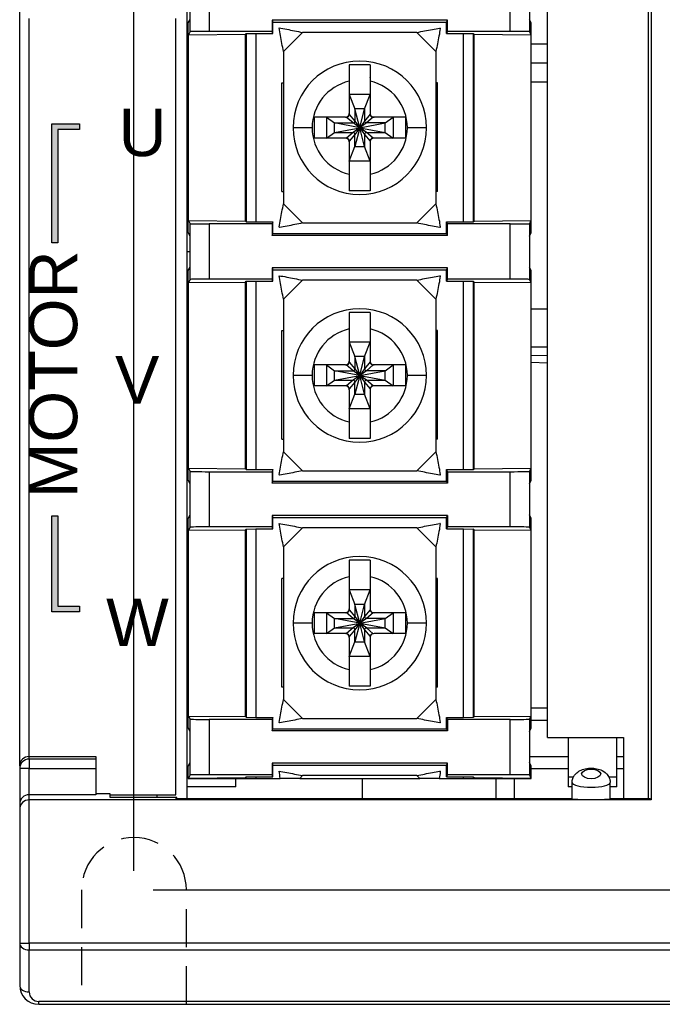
# Model space of a CAD drawing. Extents: x 14074 to 14414, y -3712 to -3387.
# Tile 2 of 18: x 14074 to 14108, y -3570 to -3519. Entities that reach past the tile are written whole.
import ezdxf

# ---------------------------------------------------------------- set-up
doc = ezdxf.new("R2010")
doc.units = 0
doc.linetypes.add('ACISOTGL', pattern=[3, 2, -1])
doc.layers.get('0').update_dxf_attribs({"linetype": 'CONTINUOUS'})
doc.layers.get('DEFPOINTS').update_dxf_attribs({"color": 8, "linetype": 'CONTINUOUS'})
doc.styles.add('DIMEMSIONS', font='isocp.shx', dxfattribs={"bigfont": 'chineset.shx'})
doc.styles.get("Standard").update_dxf_attribs({"font": 'PMingLiU.ttf'})
doc.dimstyles.new('ISO-25', dxfattribs={"dimtxt": 3, "dimasz": 3, "dimexe": 1, "dimexo": 1, "dimgap": 2, "dimtad": 2, "dimtih": 1, "dimtoh": 1, "dimtxsty": 'STANDARD', "dimcen": 0, "dimclrd": 256, "dimclre": 256, "dimclrt": 256, "dimazin": 3, "dimtfac": 1, "dimtmove": 0, "dimatfit": 3})

# ---------------------------------------------------------------- blocks, each defined once
blk = doc.blocks.new('*D3')
for p, q in [((14080.481, -3563.405), (14080.481, -3400.577)), ((14153.481, -3413.405), (14153.481, -3400.577)), ((14083.481, -3401.577), (14150.481, -3401.577))]:
    blk.add_line(p, q)
for points in [[(14083.481, -3401.077), (14083.481, -3402.077), (14080.481, -3401.577)], [(14150.481, -3401.077), (14150.481, -3402.077), (14153.481, -3401.577)]]:
    blk.add_solid(points)
at = {"layer": 'DEFPOINTS', "color": 0}
for p in [(14153.481, -3401.577), (14153.481, -3414.405), (14080.481, -3564.405)]:
    blk.add_point(p, dxfattribs=at)
at = {"insert": (14116.981, -3397.907), "char_height": 3, "attachment_point": 5}
blk.add_mtext('73', dxfattribs=at)
blk = doc.blocks.new('*D5')
for p, q in [((14154.481, -3414.405), (14168.14, -3414.405)), ((14167.14, -3417.405), (14167.14, -3561.405)), ((14081.481, -3564.405), (14168.14, -3564.405))]:
    blk.add_line(p, q)
for points in [[(14166.64, -3417.405), (14167.64, -3417.405), (14167.14, -3414.405)], [(14166.64, -3561.405), (14167.64, -3561.405), (14167.14, -3564.405)]]:
    blk.add_solid(points)
at = {"layer": 'DEFPOINTS', "color": 0}
for p in [(14153.481, -3414.405), (14080.481, -3564.405), (14167.14, -3564.405)]:
    blk.add_point(p, dxfattribs=at)
at = {"insert": (14172.005, -3489.405), "char_height": 3, "attachment_point": 5}
blk.add_mtext('150', dxfattribs=at)
blk = doc.blocks.new('*D6')
for p, q in [((14106.361, -3408.405), (14177.897, -3408.405)), ((14176.897, -3411.405), (14176.897, -3567.405)), ((14108.01, -3570.405), (14177.897, -3570.405))]:
    blk.add_line(p, q)
for points in [[(14176.397, -3411.405), (14177.397, -3411.405), (14176.897, -3408.405)], [(14176.397, -3567.405), (14177.397, -3567.405), (14176.897, -3570.405)]]:
    blk.add_solid(points)
at = {"layer": 'DEFPOINTS', "color": 0}
for p in [(14105.361, -3408.405), (14107.01, -3570.405), (14176.897, -3570.405)]:
    blk.add_point(p, dxfattribs=at)
at = {"insert": (14181.761, -3489.405), "char_height": 3, "attachment_point": 5}
blk.add_mtext('162', dxfattribs=at)

msp = doc.modelspace()

# ---------------------------------------------------------------- hatches: boundary and pattern name
h = msp.add_hatch(color=256)
h.dxf.hatch_style = 1
h.paths.add_polyline_path([(14076.476, -3524.503), (14077.615, -3524.503), (14077.615, -3524.203), (14076.176, -3524.203), (14076.176, -3530.452), (14076.476, -3530.452)])
h = msp.add_hatch(color=256)
h.dxf.hatch_style = 1
h.paths.add_polyline_path([(14077.615, -3549.508), (14076.476, -3549.508), (14076.476, -3544.778), (14076.176, -3544.778), (14076.176, -3549.808), (14077.615, -3549.808)])

# ---------------------------------------------------------------- linework, layer by layer
for p, q in [((14107.638, -3466.605), (14107.638, -3559.68)), ((14083.281, -3559.628), (14083.281, -3475.682)), ((14107.481, -3475.682), (14107.481, -3559.628)), ((14102.181, -3556.405), (14102.181, -3478.905)), ((14083.426, -3519.365), (14083.426, -3516.445)), ((14084.426, -3516.455), (14084.426, -3519.355)), ((14100.236, -3519.355), (14100.236, -3516.455)), ((14101.235, -3516.445), (14101.235, -3519.365)), ((14074.481, -3557.892), (14074.481, -3518.18)), ((14074.981, -3557.405), (14074.981, -3518.667)), ((14082.681, -3559.405), (14082.681, -3518.667)), ((14083.331, -3518.905), (14083.424, -3518.719)), ((14083.331, -3529.905), (14083.331, -3518.905)), ((14087.731, -3518.755), (14087.768, -3518.861)), ((14096.931, -3518.755), (14087.731, -3518.755)), ((14087.731, -3518.755), (14087.731, -3519.355)), ((14087.768, -3518.861), (14096.893, -3518.861)), ((14087.768, -3519.461), (14087.768, -3518.861)), ((14096.893, -3518.861), (14096.931, -3518.755)), ((14096.893, -3519.461), (14096.893, -3518.861)), ((14096.931, -3519.355), (14096.931, -3518.755)), ((14101.331, -3518.905), (14101.238, -3518.719)), ((14101.331, -3529.905), (14101.331, -3518.905)), ((14083.426, -3519.365), (14083.343, -3519.531)), ((14083.343, -3519.531), (14086.331, -3519.504)), ((14083.343, -3529.279), (14083.343, -3519.531)), ((14087.731, -3519.355), (14084.426, -3519.355)), ((14086.331, -3519.504), (14086.37, -3519.466)), ((14086.331, -3529.306), (14086.331, -3519.504)), ((14086.37, -3519.466), (14086.876, -3519.461)), ((14086.37, -3519.466), (14086.37, -3529.344)), ((14086.876, -3519.461), (14086.876, -3529.348)), ((14086.876, -3519.461), (14087.768, -3519.461)), ((14087.768, -3519.461), (14087.731, -3519.355)), ((14089.331, -3519.405), (14088.331, -3520.405)), ((14095.331, -3519.405), (14089.331, -3519.405)), ((14096.331, -3520.405), (14095.331, -3519.405)), ((14096.536, -3519.176), (14096.56, -3519.2)), ((14096.559, -3519.177), (14096.536, -3519.176)), ((14096.559, -3519.177), (14096.56, -3519.2)), ((14096.931, -3519.355), (14096.893, -3519.461)), ((14096.893, -3519.461), (14097.786, -3519.461)), ((14100.236, -3519.355), (14096.931, -3519.355)), ((14097.786, -3529.348), (14097.786, -3519.461)), ((14097.786, -3519.461), (14098.291, -3519.466)), ((14098.291, -3519.466), (14098.291, -3529.344)), ((14098.291, -3519.466), (14098.331, -3519.504)), ((14098.331, -3529.306), (14098.331, -3519.504)), ((14098.331, -3519.504), (14101.319, -3519.531)), ((14101.235, -3519.365), (14101.319, -3519.531)), ((14101.319, -3519.531), (14101.319, -3529.279)), ((14083.281, -3519.995), (14083.331, -3519.995)), ((14101.331, -3519.995), (14102.181, -3519.995)), ((14088.331, -3520.405), (14088.331, -3528.405)), ((14096.331, -3520.405), (14096.331, -3528.405)), ((14083.281, -3520.995), (14083.331, -3520.995)), ((14101.331, -3520.995), (14102.181, -3520.995)), ((14083.281, -3521.995), (14083.331, -3521.995)), ((14088.247, -3522.055), (14088.331, -3522.055)), ((14088.247, -3527.755), (14088.247, -3522.055)), ((14091.781, -3521.966), (14091.781, -3523.655)), ((14092.881, -3521.966), (14092.881, -3523.655)), ((14096.414, -3522.055), (14096.331, -3522.055)), ((14096.414, -3527.755), (14096.414, -3522.055)), ((14101.331, -3521.995), (14102.181, -3521.995)), ((14092.881, -3522.655), (14091.781, -3522.655)), ((14091.781, -3522.655), (14092.081, -3523.419)), ((14092.581, -3523.419), (14092.881, -3522.655)), ((14083.281, -3523.405), (14083.281, -3523.905)), ((14091.781, -3523.655), (14091.781, -3523.705)), ((14091.781, -3523.705), (14092.081, -3524.055)), ((14092.581, -3523.419), (14092.081, -3523.419)), ((14092.331, -3524.405), (14092.081, -3523.419)), ((14092.081, -3523.419), (14092.081, -3524.055)), ((14092.331, -3524.405), (14092.581, -3523.419)), ((14092.581, -3523.419), (14092.581, -3524.055)), ((14092.882, -3523.699), (14092.581, -3524.055)), ((14076.176, -3524.203), (14077.615, -3524.203)), ((14076.176, -3530.452), (14076.176, -3524.203)), ((14077.615, -3524.203), (14077.615, -3524.503)), ((14091.581, -3523.855), (14089.931, -3523.855)), ((14089.931, -3523.855), (14089.931, -3524.955)), ((14090.581, -3523.855), (14090.581, -3524.955)), ((14090.581, -3523.855), (14091.002, -3524.155)), ((14091.002, -3524.655), (14091.002, -3524.155)), ((14091.002, -3524.155), (14091.981, -3524.155)), ((14092.331, -3524.405), (14091.002, -3524.155)), ((14091.981, -3524.155), (14091.625, -3523.853)), ((14091.681, -3523.901), (14091.681, -3523.901)), ((14092.331, -3524.405), (14091.981, -3524.155)), ((14092.081, -3524.055), (14092.331, -3524.405)), ((14092.581, -3524.055), (14092.331, -3524.405)), ((14092.331, -3524.405), (14093.659, -3524.155)), ((14092.681, -3524.155), (14092.331, -3524.405)), ((14093.031, -3523.855), (14092.681, -3524.155)), ((14093.659, -3524.155), (14092.681, -3524.155)), ((14093.081, -3523.855), (14093.031, -3523.855)), ((14094.731, -3523.855), (14093.081, -3523.855)), ((14093.659, -3524.155), (14094.081, -3523.855)), ((14093.659, -3524.655), (14093.659, -3524.155)), ((14094.081, -3523.855), (14094.081, -3524.955)), ((14094.731, -3523.855), (14094.731, -3524.955)), ((14076.476, -3524.503), (14076.476, -3530.452)), ((14077.615, -3524.503), (14076.476, -3524.503)), ((14089.831, -3524.405), (14088.831, -3524.405)), ((14090.581, -3524.955), (14091.002, -3524.655)), ((14091.002, -3524.655), (14092.331, -3524.405)), ((14091.002, -3524.655), (14091.981, -3524.655)), ((14091.981, -3524.655), (14091.631, -3524.955)), ((14092.081, -3524.755), (14091.779, -3525.111)), ((14092.331, -3524.405), (14091.981, -3524.655)), ((14092.331, -3524.405), (14092.081, -3524.755)), ((14092.331, -3524.405), (14092.081, -3525.391)), ((14092.081, -3525.391), (14092.081, -3524.755)), ((14092.331, -3524.405), (14093.659, -3524.655)), ((14092.681, -3524.655), (14092.331, -3524.405)), ((14092.581, -3525.391), (14092.331, -3524.405)), ((14092.331, -3524.405), (14092.581, -3524.755)), ((14092.581, -3524.755), (14092.581, -3525.391)), ((14092.581, -3524.755), (14092.881, -3525.105)), ((14092.681, -3524.655), (14093.659, -3524.655)), ((14093.036, -3524.957), (14092.681, -3524.655)), ((14093.659, -3524.655), (14094.081, -3524.955)), ((14095.831, -3524.405), (14094.831, -3524.405)), ((14091.581, -3524.955), (14089.931, -3524.955)), ((14091.631, -3524.955), (14091.581, -3524.955)), ((14091.681, -3524.912), (14091.681, -3524.912)), ((14091.781, -3525.155), (14091.781, -3526.844)), ((14092.881, -3525.105), (14092.881, -3525.155)), ((14092.881, -3525.155), (14092.881, -3526.844)), ((14094.731, -3524.955), (14093.081, -3524.955)), ((14091.781, -3526.155), (14092.081, -3525.391)), ((14092.081, -3525.391), (14092.581, -3525.391)), ((14092.881, -3526.155), (14092.581, -3525.391)), ((14083.281, -3525.905), (14083.281, -3526.405)), ((14092.881, -3526.155), (14091.781, -3526.155)), ((14083.281, -3526.905), (14083.331, -3526.905)), ((14091.777, -3526.905), (14091.781, -3526.905)), ((14088.247, -3527.755), (14088.331, -3527.755)), ((14096.414, -3527.755), (14096.331, -3527.755)), ((14088.331, -3528.405), (14089.331, -3529.405)), ((14095.331, -3529.405), (14096.331, -3528.405)), ((14083.343, -3529.279), (14086.331, -3529.306)), ((14083.343, -3529.279), (14083.426, -3529.445)), ((14083.426, -3532.365), (14083.426, -3529.445)), ((14086.331, -3529.306), (14086.37, -3529.344)), ((14086.37, -3529.344), (14086.876, -3529.348)), ((14086.876, -3529.348), (14087.768, -3529.348)), ((14087.768, -3529.348), (14087.731, -3529.455)), ((14087.768, -3529.949), (14087.768, -3529.348)), ((14089.331, -3529.405), (14095.331, -3529.405)), ((14096.893, -3529.949), (14096.893, -3529.348)), ((14096.893, -3529.348), (14096.931, -3529.455)), ((14096.893, -3529.348), (14097.786, -3529.348)), ((14097.786, -3529.348), (14098.291, -3529.344)), ((14098.291, -3529.344), (14098.331, -3529.306)), ((14098.331, -3529.306), (14101.319, -3529.279)), ((14101.319, -3529.279), (14101.235, -3529.445)), ((14101.235, -3529.445), (14101.235, -3532.365)), ((14083.424, -3530.091), (14083.331, -3529.905)), ((14087.731, -3529.455), (14084.426, -3529.455)), ((14084.426, -3529.455), (14084.426, -3532.355)), ((14087.731, -3529.455), (14087.731, -3530.055)), ((14087.731, -3530.055), (14087.768, -3529.949)), ((14087.768, -3529.949), (14096.893, -3529.949)), ((14088.125, -3529.634), (14088.101, -3529.61)), ((14088.101, -3529.61), (14088.103, -3529.633)), ((14088.125, -3529.634), (14088.103, -3529.633)), ((14096.56, -3529.61), (14096.536, -3529.634)), ((14096.559, -3529.633), (14096.536, -3529.634)), ((14096.56, -3529.61), (14096.559, -3529.633)), ((14096.931, -3530.055), (14096.893, -3529.949)), ((14100.236, -3529.455), (14096.931, -3529.455)), ((14096.931, -3530.055), (14096.931, -3529.455)), ((14100.236, -3532.355), (14100.236, -3529.455)), ((14101.238, -3530.091), (14101.331, -3529.905)), ((14076.476, -3530.452), (14076.176, -3530.452)), ((14083.424, -3531.719), (14083.424, -3530.091)), ((14096.931, -3530.055), (14087.731, -3530.055)), ((14101.238, -3530.091), (14101.238, -3531.719)), ((14083.281, -3530.905), (14083.424, -3530.905)), ((14083.426, -3530.905), (14083.426, -3530.905)), ((14083.331, -3531.905), (14083.424, -3531.719)), ((14083.331, -3542.905), (14083.331, -3531.905)), ((14087.731, -3531.755), (14087.768, -3531.861)), ((14096.931, -3531.755), (14087.731, -3531.755)), ((14087.731, -3531.755), (14087.731, -3532.355)), ((14087.768, -3531.861), (14096.893, -3531.861)), ((14087.768, -3532.461), (14087.768, -3531.861)), ((14096.893, -3531.861), (14096.931, -3531.755)), ((14096.893, -3532.461), (14096.893, -3531.861)), ((14096.931, -3532.355), (14096.931, -3531.755)), ((14101.331, -3531.905), (14101.238, -3531.719)), ((14101.331, -3542.905), (14101.331, -3531.905)), ((14083.426, -3532.365), (14083.343, -3532.531)), ((14083.343, -3532.531), (14086.331, -3532.504)), ((14083.343, -3542.279), (14083.343, -3532.531)), ((14087.731, -3532.355), (14084.426, -3532.355)), ((14086.331, -3532.504), (14086.37, -3532.466)), ((14086.331, -3542.306), (14086.331, -3532.504)), ((14086.37, -3532.466), (14086.876, -3532.461)), ((14086.37, -3532.466), (14086.37, -3542.344)), ((14086.876, -3532.461), (14086.876, -3542.348)), ((14086.876, -3532.461), (14087.768, -3532.461)), ((14087.768, -3532.461), (14087.731, -3532.355)), ((14089.331, -3532.405), (14088.331, -3533.405)), ((14095.331, -3532.405), (14089.331, -3532.405)), ((14096.331, -3533.405), (14095.331, -3532.405)), ((14096.536, -3532.176), (14096.56, -3532.2)), ((14096.559, -3532.177), (14096.536, -3532.176)), ((14096.559, -3532.177), (14096.56, -3532.2)), ((14096.931, -3532.355), (14096.893, -3532.461)), ((14096.893, -3532.461), (14097.786, -3532.461)), ((14100.236, -3532.355), (14096.931, -3532.355)), ((14097.786, -3542.348), (14097.786, -3532.461)), ((14097.786, -3532.461), (14098.291, -3532.466)), ((14098.291, -3532.466), (14098.291, -3542.344)), ((14098.331, -3532.504), (14098.291, -3532.466)), ((14098.331, -3542.306), (14098.331, -3532.504)), ((14098.331, -3532.504), (14101.319, -3532.531)), ((14101.235, -3532.365), (14101.319, -3532.531)), ((14101.319, -3532.531), (14101.319, -3542.279)), ((14088.331, -3533.405), (14088.331, -3541.405)), ((14096.331, -3533.405), (14096.331, -3541.405)), ((14083.281, -3533.905), (14083.331, -3533.905)), ((14101.331, -3533.905), (14102.181, -3533.905)), ((14088.247, -3535.055), (14088.331, -3535.055)), ((14088.247, -3540.755), (14088.247, -3535.055)), ((14091.781, -3534.966), (14091.781, -3536.655)), ((14092.881, -3534.966), (14092.881, -3536.655)), ((14096.414, -3535.055), (14096.331, -3535.055)), ((14096.414, -3540.755), (14096.414, -3535.055)), ((14083.281, -3535.905), (14083.331, -3535.905)), ((14092.881, -3535.655), (14091.781, -3535.655)), ((14091.781, -3535.655), (14092.081, -3536.419)), ((14092.581, -3536.419), (14092.881, -3535.655)), ((14101.331, -3535.905), (14102.181, -3535.905)), ((14083.281, -3536.405), (14083.281, -3536.905)), ((14091.781, -3536.655), (14091.781, -3536.705)), ((14092.581, -3536.419), (14092.081, -3536.419)), ((14092.331, -3537.405), (14092.081, -3536.419)), ((14092.081, -3536.419), (14092.081, -3537.055)), ((14092.331, -3537.405), (14092.581, -3536.419)), ((14092.581, -3536.419), (14092.581, -3537.055)), ((14102.181, -3536.381), (14101.331, -3536.359)), ((14091.581, -3536.855), (14089.931, -3536.855)), ((14089.931, -3536.855), (14089.931, -3537.955)), ((14090.581, -3536.855), (14090.581, -3537.955)), ((14090.581, -3536.855), (14091.002, -3537.155)), ((14091.002, -3537.655), (14091.002, -3537.155)), ((14091.002, -3537.155), (14091.981, -3537.155)), ((14092.331, -3537.405), (14091.002, -3537.155)), ((14091.981, -3537.155), (14091.625, -3536.853)), ((14091.681, -3536.901), (14091.681, -3536.901)), ((14091.781, -3536.705), (14092.081, -3537.055)), ((14092.331, -3537.405), (14091.981, -3537.155)), ((14092.081, -3537.055), (14092.331, -3537.405)), ((14092.581, -3537.055), (14092.331, -3537.405)), ((14092.331, -3537.405), (14093.659, -3537.155)), ((14092.681, -3537.155), (14092.331, -3537.405)), ((14092.882, -3536.699), (14092.581, -3537.055)), ((14093.031, -3536.855), (14092.681, -3537.155)), ((14093.659, -3537.155), (14092.681, -3537.155)), ((14093.081, -3536.855), (14093.031, -3536.855)), ((14094.731, -3536.855), (14093.081, -3536.855)), ((14093.659, -3537.155), (14094.081, -3536.855)), ((14093.659, -3537.655), (14093.659, -3537.155)), ((14094.081, -3536.855), (14094.081, -3537.955)), ((14094.731, -3536.855), (14094.731, -3537.955)), ((14101.331, -3536.713), (14102.181, -3536.735)), ((14089.831, -3537.405), (14088.831, -3537.405)), ((14090.581, -3537.955), (14091.002, -3537.655)), ((14091.002, -3537.655), (14092.331, -3537.405)), ((14091.002, -3537.655), (14091.981, -3537.655)), ((14091.981, -3537.655), (14091.631, -3537.955)), ((14092.331, -3537.405), (14091.981, -3537.655)), ((14092.331, -3537.405), (14092.081, -3537.755)), ((14092.331, -3537.405), (14092.081, -3538.391)), ((14092.331, -3537.405), (14093.659, -3537.655)), ((14092.681, -3537.655), (14092.331, -3537.405)), ((14092.581, -3538.391), (14092.331, -3537.405)), ((14092.331, -3537.405), (14092.581, -3537.755)), ((14092.681, -3537.655), (14093.659, -3537.655)), ((14093.036, -3537.957), (14092.681, -3537.655)), ((14093.659, -3537.655), (14094.081, -3537.955)), ((14095.831, -3537.405), (14094.831, -3537.405)), ((14091.581, -3537.955), (14089.931, -3537.955)), ((14091.631, -3537.955), (14091.581, -3537.955)), ((14091.681, -3537.912), (14091.681, -3537.912)), ((14092.081, -3537.755), (14091.779, -3538.111)), ((14091.781, -3538.155), (14091.781, -3539.844)), ((14092.081, -3538.391), (14092.081, -3537.755)), ((14092.581, -3537.755), (14092.581, -3538.391)), ((14092.581, -3537.755), (14092.881, -3538.105)), ((14092.881, -3538.105), (14092.881, -3538.155)), ((14092.881, -3538.155), (14092.881, -3539.844)), ((14094.731, -3537.955), (14093.081, -3537.955)), ((14091.781, -3539.155), (14092.081, -3538.391)), ((14092.081, -3538.391), (14092.581, -3538.391)), ((14092.881, -3539.155), (14092.581, -3538.391)), ((14083.281, -3538.905), (14083.281, -3539.405)), ((14092.881, -3539.155), (14091.781, -3539.155)), ((14091.777, -3539.905), (14091.781, -3539.905)), ((14088.247, -3540.755), (14088.331, -3540.755)), ((14096.414, -3540.755), (14096.331, -3540.755)), ((14083.331, -3541.684), (14083.281, -3541.684)), ((14088.331, -3541.405), (14089.331, -3542.405)), ((14095.331, -3542.405), (14096.331, -3541.405)), ((14083.343, -3542.279), (14086.331, -3542.306)), ((14083.343, -3542.279), (14083.426, -3542.445)), ((14086.37, -3542.344), (14086.331, -3542.306)), ((14086.37, -3542.344), (14086.876, -3542.348)), ((14086.876, -3542.348), (14087.768, -3542.348)), ((14087.768, -3542.348), (14087.731, -3542.455)), ((14087.768, -3542.949), (14087.768, -3542.348)), ((14096.893, -3542.949), (14096.893, -3542.348)), ((14096.931, -3542.455), (14096.893, -3542.348)), ((14096.893, -3542.348), (14097.786, -3542.348)), ((14097.786, -3542.348), (14098.291, -3542.344)), ((14098.291, -3542.344), (14098.331, -3542.306)), ((14098.331, -3542.306), (14101.319, -3542.279)), ((14101.319, -3542.279), (14101.235, -3542.445)), ((14083.281, -3542.705), (14083.331, -3542.705)), ((14083.281, -3542.705), (14083.331, -3542.705)), ((14083.426, -3545.365), (14083.426, -3542.445)), ((14083.426, -3542.705), (14083.426, -3542.705)), ((14083.426, -3542.705), (14083.426, -3542.705)), ((14084.426, -3542.455), (14087.731, -3542.455)), ((14084.426, -3542.455), (14084.426, -3545.355)), ((14087.731, -3542.455), (14087.731, -3543.055)), ((14088.125, -3542.634), (14088.101, -3542.61)), ((14088.101, -3542.61), (14088.103, -3542.633)), ((14088.125, -3542.634), (14088.103, -3542.633)), ((14089.331, -3542.405), (14095.331, -3542.405)), ((14096.56, -3542.61), (14096.536, -3542.634)), ((14096.559, -3542.633), (14096.536, -3542.634)), ((14096.56, -3542.61), (14096.559, -3542.633)), ((14096.931, -3542.455), (14096.931, -3543.055)), ((14096.931, -3542.455), (14100.236, -3542.455)), ((14100.236, -3545.355), (14100.236, -3542.455)), ((14101.235, -3542.445), (14101.235, -3545.365)), ((14083.424, -3543.091), (14083.331, -3542.905)), ((14083.424, -3544.719), (14083.424, -3543.091)), ((14087.731, -3543.055), (14087.768, -3542.949)), ((14096.931, -3543.055), (14087.731, -3543.055)), ((14087.768, -3542.949), (14096.893, -3542.949)), ((14096.931, -3543.055), (14096.893, -3542.949)), ((14101.238, -3543.091), (14101.331, -3542.905)), ((14101.238, -3543.091), (14101.238, -3544.719)), ((14076.176, -3544.778), (14076.476, -3544.778)), ((14076.176, -3549.808), (14076.176, -3544.778)), ((14076.476, -3544.778), (14076.476, -3549.508)), ((14083.331, -3544.905), (14083.424, -3544.719)), ((14083.331, -3555.905), (14083.331, -3544.905)), ((14087.731, -3544.755), (14087.768, -3544.861)), ((14087.731, -3544.755), (14087.731, -3545.355)), ((14096.931, -3544.755), (14087.731, -3544.755)), ((14087.768, -3545.461), (14087.768, -3544.861)), ((14087.768, -3544.861), (14096.893, -3544.861)), ((14096.893, -3544.861), (14096.931, -3544.755)), ((14096.893, -3545.461), (14096.893, -3544.861)), ((14096.931, -3544.755), (14096.931, -3545.355)), ((14101.331, -3544.905), (14101.238, -3544.719)), ((14101.331, -3555.905), (14101.331, -3544.905)), ((14083.426, -3545.365), (14083.343, -3545.531)), ((14087.731, -3545.355), (14084.426, -3545.355)), ((14086.37, -3545.466), (14086.876, -3545.461)), ((14086.876, -3545.461), (14086.876, -3555.348)), ((14086.876, -3545.461), (14087.768, -3545.461)), ((14087.768, -3545.461), (14087.731, -3545.355)), ((14089.331, -3545.405), (14088.331, -3546.405)), ((14095.331, -3545.405), (14089.331, -3545.405)), ((14096.331, -3546.405), (14095.331, -3545.405)), ((14096.536, -3545.176), (14096.56, -3545.2)), ((14096.559, -3545.177), (14096.536, -3545.176)), ((14096.559, -3545.177), (14096.56, -3545.2)), ((14096.931, -3545.355), (14096.893, -3545.461)), ((14096.893, -3545.461), (14097.786, -3545.461)), ((14100.236, -3545.355), (14096.931, -3545.355)), ((14097.786, -3555.348), (14097.786, -3545.461)), ((14097.786, -3545.461), (14098.291, -3545.466)), ((14101.235, -3545.365), (14101.319, -3545.531)), ((14083.343, -3545.531), (14086.331, -3545.504)), ((14083.343, -3555.279), (14083.343, -3545.531)), ((14086.331, -3545.504), (14086.37, -3545.466)), ((14086.331, -3555.306), (14086.331, -3545.504)), ((14086.37, -3545.466), (14086.37, -3555.344)), ((14098.291, -3545.466), (14098.291, -3555.344)), ((14098.331, -3545.504), (14098.291, -3545.466)), ((14098.331, -3555.306), (14098.331, -3545.504)), ((14098.331, -3545.504), (14101.319, -3545.531)), ((14101.319, -3545.531), (14101.319, -3555.279)), ((14088.331, -3546.405), (14088.331, -3554.405)), ((14096.331, -3546.405), (14096.331, -3554.405)), ((14083.281, -3546.705), (14083.331, -3546.705)), ((14083.281, -3546.705), (14083.331, -3546.705)), ((14091.781, -3547.966), (14091.781, -3549.655)), ((14092.881, -3547.966), (14092.881, -3549.655)), ((14088.331, -3548.055), (14088.247, -3548.055)), ((14088.247, -3553.755), (14088.247, -3548.055)), ((14096.414, -3548.055), (14096.331, -3548.055)), ((14096.414, -3553.755), (14096.414, -3548.055)), ((14091.781, -3548.655), (14092.081, -3549.419)), ((14092.881, -3548.655), (14091.781, -3548.655)), ((14092.581, -3549.419), (14092.881, -3548.655)), ((14076.476, -3549.508), (14077.615, -3549.508)), ((14077.615, -3549.508), (14077.615, -3549.808)), ((14083.281, -3549.405), (14083.281, -3549.905)), ((14092.081, -3549.419), (14092.081, -3550.055)), ((14092.581, -3549.419), (14092.081, -3549.419)), ((14092.331, -3550.405), (14092.081, -3549.419)), ((14092.331, -3550.405), (14092.581, -3549.419)), ((14092.581, -3549.419), (14092.581, -3550.055)), ((14077.615, -3549.808), (14076.176, -3549.808)), ((14089.931, -3549.855), (14089.931, -3550.955)), ((14091.581, -3549.855), (14089.931, -3549.855)), ((14090.581, -3549.855), (14090.581, -3550.955)), ((14090.581, -3549.855), (14091.002, -3550.155)), ((14091.981, -3550.155), (14091.625, -3549.853)), ((14091.681, -3549.901), (14091.681, -3549.901)), ((14091.781, -3549.655), (14091.781, -3549.705)), ((14091.781, -3549.705), (14092.081, -3550.055)), ((14092.081, -3550.055), (14092.331, -3550.405)), ((14092.581, -3550.055), (14092.331, -3550.405)), ((14092.882, -3549.699), (14092.581, -3550.055)), ((14093.031, -3549.855), (14092.681, -3550.155)), ((14093.081, -3549.855), (14093.031, -3549.855)), ((14094.731, -3549.855), (14093.081, -3549.855)), ((14093.659, -3550.155), (14094.081, -3549.855)), ((14094.081, -3549.855), (14094.081, -3550.955)), ((14094.731, -3549.855), (14094.731, -3550.955)), ((14089.831, -3550.405), (14088.831, -3550.405)), ((14091.002, -3550.655), (14091.002, -3550.155)), ((14091.002, -3550.155), (14091.981, -3550.155)), ((14092.331, -3550.405), (14091.002, -3550.155)), ((14091.002, -3550.655), (14092.331, -3550.405)), ((14092.331, -3550.405), (14091.981, -3550.155)), ((14092.331, -3550.405), (14091.981, -3550.655)), ((14092.331, -3550.405), (14092.081, -3550.755)), ((14092.331, -3550.405), (14092.081, -3551.391)), ((14092.681, -3550.155), (14092.331, -3550.405)), ((14092.331, -3550.405), (14093.659, -3550.155)), ((14092.581, -3551.391), (14092.331, -3550.405)), ((14092.331, -3550.405), (14092.581, -3550.755)), ((14092.681, -3550.655), (14092.331, -3550.405)), ((14092.331, -3550.405), (14093.659, -3550.655)), ((14093.659, -3550.155), (14092.681, -3550.155)), ((14093.659, -3550.655), (14093.659, -3550.155)), ((14095.831, -3550.405), (14094.831, -3550.405)), ((14091.581, -3550.955), (14089.931, -3550.955)), ((14090.581, -3550.955), (14091.002, -3550.655)), ((14091.002, -3550.655), (14091.981, -3550.655)), ((14091.631, -3550.955), (14091.581, -3550.955)), ((14091.981, -3550.655), (14091.631, -3550.955)), ((14091.681, -3550.912), (14091.681, -3550.912)), ((14092.081, -3550.755), (14091.779, -3551.111)), ((14092.081, -3551.391), (14092.081, -3550.755)), ((14092.581, -3550.755), (14092.881, -3551.105)), ((14092.581, -3550.755), (14092.581, -3551.391)), ((14092.681, -3550.655), (14093.659, -3550.655)), ((14093.036, -3550.957), (14092.681, -3550.655)), ((14092.881, -3551.105), (14092.881, -3551.155)), ((14094.731, -3550.955), (14093.081, -3550.955)), ((14093.659, -3550.655), (14094.081, -3550.955)), ((14091.781, -3551.155), (14091.781, -3552.844)), ((14091.781, -3552.155), (14092.081, -3551.391)), ((14092.081, -3551.391), (14092.581, -3551.391)), ((14092.881, -3552.155), (14092.581, -3551.391)), ((14092.881, -3551.155), (14092.881, -3552.844)), ((14083.281, -3551.905), (14083.281, -3552.405)), ((14092.881, -3552.155), (14091.781, -3552.155)), ((14091.777, -3552.905), (14091.781, -3552.905)), ((14083.331, -3553.905), (14083.281, -3553.905)), ((14088.331, -3553.755), (14088.247, -3553.755)), ((14096.414, -3553.755), (14096.331, -3553.755)), ((14083.281, -3554.405), (14083.331, -3554.405)), ((14088.331, -3554.405), (14089.331, -3555.405)), ((14095.331, -3555.405), (14096.331, -3554.405)), ((14083.343, -3555.279), (14083.426, -3555.445)), ((14083.343, -3555.279), (14086.331, -3555.306)), ((14098.331, -3555.306), (14101.319, -3555.279)), ((14101.319, -3555.279), (14101.235, -3555.445)), ((14101.331, -3554.855), (14102.181, -3554.855)), ((14083.426, -3558.365), (14083.426, -3555.445)), ((14087.731, -3555.455), (14084.426, -3555.455)), ((14084.426, -3555.455), (14084.426, -3558.355)), ((14086.331, -3555.306), (14086.37, -3555.344)), ((14086.37, -3555.344), (14086.876, -3555.348)), ((14086.876, -3555.348), (14087.768, -3555.348)), ((14087.768, -3555.348), (14087.731, -3555.455)), ((14087.731, -3555.455), (14087.731, -3556.055)), ((14087.768, -3555.949), (14087.768, -3555.348)), ((14088.101, -3555.61), (14088.103, -3555.633)), ((14088.125, -3555.634), (14088.101, -3555.61)), ((14088.125, -3555.634), (14088.103, -3555.633)), ((14089.331, -3555.405), (14095.331, -3555.405)), ((14096.56, -3555.61), (14096.536, -3555.634)), ((14096.559, -3555.633), (14096.536, -3555.634)), ((14096.56, -3555.61), (14096.559, -3555.633)), ((14096.893, -3555.949), (14096.893, -3555.348)), ((14096.931, -3555.455), (14096.893, -3555.348)), ((14096.893, -3555.348), (14097.786, -3555.348)), ((14096.931, -3555.455), (14096.931, -3556.055)), ((14100.236, -3555.455), (14096.931, -3555.455)), ((14097.786, -3555.348), (14098.291, -3555.344)), ((14098.291, -3555.344), (14098.331, -3555.306)), ((14100.236, -3558.355), (14100.236, -3555.455)), ((14101.235, -3555.445), (14101.235, -3558.365)), ((14101.235, -3555.495), (14101.235, -3555.495)), ((14101.331, -3555.495), (14102.181, -3555.495)), ((14083.424, -3556.091), (14083.331, -3555.905)), ((14083.424, -3557.719), (14083.424, -3556.091)), ((14087.731, -3556.055), (14087.768, -3555.949)), ((14096.931, -3556.055), (14087.731, -3556.055)), ((14087.768, -3555.949), (14096.893, -3555.949)), ((14096.931, -3556.055), (14096.893, -3555.949)), ((14101.238, -3556.091), (14101.331, -3555.905)), ((14101.238, -3556.091), (14101.238, -3557.719)), ((14102.181, -3556.405), (14106.181, -3556.405)), ((14103.281, -3556.405), (14103.281, -3558.485)), ((14105.821, -3558.485), (14105.821, -3556.405)), ((14106.181, -3556.405), (14106.181, -3559.628)), ((14074.981, -3557.536), (14074.981, -3557.405)), ((14074.981, -3557.405), (14078.481, -3557.405)), ((14074.981, -3557.536), (14074.981, -3558.036)), ((14078.481, -3557.536), (14074.981, -3557.536)), ((14078.481, -3557.405), (14078.481, -3557.536)), ((14078.481, -3557.536), (14078.481, -3558.036)), ((14083.331, -3557.905), (14083.424, -3557.719)), ((14087.731, -3557.755), (14087.768, -3557.861)), ((14096.931, -3557.755), (14087.731, -3557.755)), ((14087.731, -3557.755), (14087.731, -3558.355)), ((14087.768, -3557.861), (14096.893, -3557.861)), ((14087.768, -3558.461), (14087.768, -3557.861)), ((14096.893, -3557.861), (14096.931, -3557.755)), ((14096.893, -3558.461), (14096.893, -3557.861)), ((14096.931, -3558.355), (14096.931, -3557.755)), ((14101.235, -3557.395), (14101.235, -3557.395)), ((14101.238, -3557.395), (14103.281, -3557.395)), ((14101.331, -3557.905), (14101.238, -3557.719)), ((14105.821, -3557.395), (14106.181, -3557.395)), ((14074.481, -3557.892), (14074.481, -3558.036)), ((14074.481, -3558.036), (14074.481, -3559.892)), ((14074.981, -3558.036), (14074.481, -3558.036)), ((14074.981, -3559.405), (14074.981, -3558.036)), ((14074.981, -3558.036), (14078.481, -3558.036)), ((14078.481, -3558.036), (14078.481, -3559.405)), ((14083.331, -3558.555), (14083.331, -3557.905)), ((14083.426, -3558.365), (14083.343, -3558.531)), ((14087.731, -3558.355), (14084.426, -3558.355)), ((14087.768, -3558.461), (14087.731, -3558.355)), ((14096.559, -3558.177), (14096.536, -3558.176)), ((14096.536, -3558.176), (14096.56, -3558.2)), ((14096.559, -3558.177), (14096.56, -3558.2)), ((14096.931, -3558.355), (14096.893, -3558.461)), ((14100.236, -3558.355), (14096.931, -3558.355)), ((14101.235, -3558.035), (14101.235, -3558.035)), ((14101.235, -3558.365), (14101.319, -3558.531)), ((14101.331, -3558.555), (14101.331, -3557.905)), ((14101.331, -3558.035), (14103.281, -3558.035)), ((14104.481, -3558.067), (14104.481, -3558.014)), ((14105.821, -3558.035), (14106.181, -3558.035)), ((14083.281, -3558.485), (14083.331, -3558.485)), ((14083.331, -3558.555), (14083.343, -3558.555)), ((14083.343, -3558.531), (14086.331, -3558.504)), ((14083.343, -3558.555), (14083.343, -3558.531)), ((14083.343, -3558.555), (14086.331, -3558.555)), ((14085.821, -3558.985), (14085.821, -3558.555)), ((14086.331, -3558.504), (14086.37, -3558.466)), ((14086.331, -3558.555), (14086.331, -3558.504)), ((14086.331, -3558.555), (14086.37, -3558.555)), ((14086.37, -3558.466), (14086.876, -3558.461)), ((14086.37, -3558.555), (14086.37, -3558.466)), ((14086.37, -3558.555), (14086.876, -3558.555)), ((14086.876, -3558.461), (14087.768, -3558.461)), ((14086.876, -3558.461), (14086.876, -3558.555)), ((14086.876, -3558.555), (14088.162, -3558.555)), ((14089.181, -3558.555), (14088.162, -3558.555)), ((14089.331, -3558.405), (14089.181, -3558.555)), ((14089.181, -3558.555), (14095.481, -3558.555)), ((14095.331, -3558.405), (14089.331, -3558.405)), ((14092.481, -3559.628), (14092.481, -3558.555)), ((14095.481, -3558.555), (14095.331, -3558.405)), ((14096.499, -3558.555), (14095.481, -3558.555)), ((14096.499, -3558.555), (14097.786, -3558.555)), ((14096.893, -3558.461), (14097.786, -3558.461)), ((14097.786, -3558.461), (14098.291, -3558.466)), ((14097.786, -3558.555), (14097.786, -3558.461)), ((14097.786, -3558.555), (14098.291, -3558.555)), ((14098.291, -3558.466), (14098.331, -3558.504)), ((14098.291, -3558.466), (14098.291, -3558.555)), ((14098.291, -3558.555), (14098.331, -3558.555)), ((14098.331, -3558.504), (14101.319, -3558.531)), ((14098.331, -3558.555), (14098.331, -3558.504)), ((14098.331, -3558.555), (14101.319, -3558.555)), ((14099.481, -3558.555), (14099.481, -3559.628)), ((14100.454, -3559.628), (14100.454, -3558.555)), ((14101.319, -3558.531), (14101.319, -3558.555)), ((14101.319, -3558.555), (14101.331, -3558.555)), ((14103.546, -3558.485), (14103.281, -3558.485)), ((14103.281, -3558.485), (14103.281, -3558.985)), ((14103.481, -3559.628), (14103.481, -3558.764)), ((14105.821, -3558.485), (14105.415, -3558.485)), ((14105.481, -3559.628), (14105.481, -3558.764)), ((14105.821, -3558.985), (14105.821, -3558.485)), ((14074.981, -3559.68), (14074.981, -3559.405)), ((14078.481, -3559.405), (14074.981, -3559.405)), ((14079.231, -3559.366), (14078.481, -3559.366)), ((14079.231, -3559.549), (14079.231, -3559.366)), ((14079.231, -3559.405), (14082.681, -3559.405)), ((14081.681, -3559.405), (14081.681, -3559.549)), ((14085.821, -3558.985), (14083.281, -3558.985)), ((14103.481, -3558.985), (14103.281, -3558.985)), ((14105.821, -3558.985), (14105.481, -3558.985)), ((14074.481, -3559.892), (14074.481, -3560.167)), ((14074.981, -3567.198), (14074.981, -3559.68)), ((14107.638, -3559.68), (14074.981, -3559.68)), ((14082.731, -3559.549), (14079.231, -3559.549)), ((14082.681, -3559.628), (14082.731, -3559.549)), ((14103.481, -3559.628), (14082.681, -3559.628)), ((14082.731, -3559.628), (14082.731, -3559.549)), ((14107.585, -3559.628), (14105.481, -3559.628)), ((14107.638, -3559.68), (14107.585, -3559.628)), ((14074.481, -3560.167), (14074.481, -3567.198)), ((14074.481, -3567.198), (14074.481, -3569.405)), ((14074.481, -3567.198), (14074.981, -3567.198)), ((14074.981, -3567.198), (14074.981, -3567.551)), ((14109.481, -3567.198), (14074.981, -3567.198)), ((14074.981, -3567.551), (14109.481, -3567.551)), ((14074.981, -3569.759), (14074.981, -3567.551)), ((14075.481, -3570.405), (14075.481, -3570.259)), ((14109.481, -3570.259), (14075.481, -3570.259)), ((14075.481, -3570.405), (14109.481, -3570.405))]:
    msp.add_line(p, q)
at = {"linetype": 'ACISOTGL'}
for p, q in [((14077.731, -3564.405), (14077.731, -3570.405)), ((14083.231, -3570.405), (14083.231, -3564.405))]:
    msp.add_line(p, q, dxfattribs=at)
for centre, radius, start, end in [((14092.331, -3524.405), 3.5, 0, 180), ((14092.331, -3524.405), 2.5, 102.709, 180), ((14092.331, -3524.405), 2.7, 101.7536, 102.006), ((14092.331, -3524.405), 2.7, 77.994, 78.2464), ((14092.331, -3524.405), 2.5, 0, 77.291), ((14083.781, -3523.405), 0.5, 154.1589, 180.0014), ((14091.581, -3523.655), 0.2, 269.9966, 0.0034), ((14093.081, -3523.655), 0.2, 179.9966, 270.0034), ((14092.331, -3524.405), 3.5, 180, 0), ((14092.331, -3524.405), 2.5, 180, 257.291), ((14092.331, -3524.405), 2.5, 282.709, 0), ((14091.581, -3525.155), 0.2, 359.9966, 90.0034), ((14093.081, -3525.155), 0.2, 89.9966, 180.0034), ((14083.781, -3526.405), 0.5, 179.9986, 205.8411), ((14092.331, -3524.405), 2.7, 257.994, 258.2464), ((14092.331, -3524.405), 2.7, 281.7536, 282.006), ((14092.331, -3537.405), 3.5, 0, 180), ((14092.331, -3537.405), 2.5, 102.709, 180), ((14092.331, -3537.405), 2.7, 101.7536, 102.006), ((14092.331, -3537.405), 2.7, 77.994, 78.2464), ((14092.331, -3537.405), 2.5, 0, 77.291), ((14083.781, -3536.405), 0.5, 154.1589, 180.0014), ((14091.581, -3536.655), 0.2, 269.9966, 0.0034), ((14093.081, -3536.655), 0.2, 179.9966, 270.0034), ((14092.331, -3537.405), 3.5, 180, 0), ((14092.331, -3537.405), 2.5, 180, 257.291), ((14092.331, -3537.405), 2.5, 282.709, 0), ((14091.581, -3538.155), 0.2, 359.9966, 90.0034), ((14093.081, -3538.155), 0.2, 89.9966, 180.0034), ((14083.781, -3539.405), 0.5, 179.9986, 205.8411), ((14092.331, -3537.405), 2.7, 257.994, 258.2464), ((14092.331, -3537.405), 2.7, 281.7536, 282.006), ((14092.331, -3550.405), 3.5, 0, 180), ((14092.331, -3550.405), 2.5, 102.709, 180), ((14092.331, -3550.405), 2.7, 101.7536, 102.006), ((14092.331, -3550.405), 2.7, 77.994, 78.2464), ((14092.331, -3550.405), 2.5, 0, 77.291), ((14083.781, -3549.405), 0.5, 154.1589, 180.0014), ((14091.581, -3549.655), 0.2, 269.9966, 0.0034), ((14093.081, -3549.655), 0.2, 179.9966, 270.0034), ((14092.331, -3550.405), 3.5, 180, 0), ((14092.331, -3550.405), 2.5, 180, 257.291), ((14092.331, -3550.405), 2.5, 282.709, 0), ((14091.581, -3551.155), 0.2, 359.9966, 90.0034), ((14093.081, -3551.155), 0.2, 89.9966, 180.0034), ((14083.781, -3552.405), 0.5, 179.9986, 205.8411), ((14092.331, -3550.405), 2.7, 257.994, 258.2464), ((14092.331, -3550.405), 2.7, 281.7536, 282.006), ((14075.481, -3569.405), 1, 180, 270), ((14075.481, -3569.759), 0.5, 180, 270)]:
    msp.add_arc(centre, radius, start, end)
msp.add_arc((14080.481, -3564.405), 2.75, 0, 180, dxfattribs=at)
for centre, major_axis, ratio, start_param, end_param in [((14084.425, -3519.365), (1, 0), 0.00995, 1.570631, 3.136783), ((14100.236, -3519.365), (-1, 0), 0.00995, 3.146402, 4.712555), ((14084.425, -3529.445), (-1, 0), 0.00995, 0.004809, 1.570962), ((14100.236, -3529.445), (1, 0), 0.00995, 4.712223, 6.278376), ((14084.425, -3532.365), (1, 0), 0.00995, 1.570631, 3.136783), ((14100.236, -3532.365), (-1, 0), 0.00995, 3.146402, 4.712555), ((14084.425, -3542.445), (-1, 0), 0.00995, 0.004809, 1.570962), ((14100.236, -3542.445), (1, 0), 0.00995, 4.712223, 6.278376), ((14084.425, -3545.365), (1, 0), 0.00995, 1.570631, 3.136783), ((14100.236, -3545.365), (-1, 0), 0.00995, 3.146402, 4.712555), ((14084.425, -3555.445), (-1, 0), 0.00995, 0.004809, 1.570962), ((14100.236, -3555.445), (1, 0), 0.00995, 4.712223, 6.278376), ((14074.981, -3557.892), (-0.5, 0), 0.974157, 4.712389, 6.283185), ((14074.981, -3558.036), (-0.5, 0), 0.999657, 4.712389, 6.283185), ((14084.425, -3558.365), (-1, 0), 0.00995, 4.712223, 6.278376), ((14100.236, -3558.365), (-1, 0), 0.00995, 3.146402, 4.712555), ((14104.481, -3558.764), (1, 0), 0.25, 3.141593, 6.283185), ((14074.981, -3559.892), (-0.5, 0), 0.974157, 4.712389, 6.283185), ((14074.981, -3560.167), (0.5, 0), 0.974157, 1.570796, 3.141593), ((14104.481, -3559.628), (1, 0), 0.026186, 3.141593, 6.283185), ((14074.981, -3567.198), (-0.5, 0), 0.707107, 0, 1.570796), ((14074.981, -3569.405), (-0.5, 0), 0.707107, 0, 1.570796)]:
    msp.add_ellipse(centre, major_axis=major_axis, ratio=ratio, start_param=start_param, end_param=end_param)
msp.add_ellipse((14104.481, -3558.317), major_axis=(-0.5, 0), ratio=0.5)
for points in [[(14088.097, -3519.171), (14088.229, -3519.192), (14088.497, -3519.238), (14088.911, -3519.319), (14089.191, -3519.376), (14089.331, -3519.405)], [(14088.331, -3520.405), (14088.302, -3520.265), (14088.244, -3519.985), (14088.164, -3519.571), (14088.117, -3519.303), (14088.097, -3519.171)], [(14095.331, -3519.405), (14095.467, -3519.377), (14095.74, -3519.321), (14096.144, -3519.242), (14096.407, -3519.196), (14096.536, -3519.176)], [(14096.56, -3519.2), (14096.539, -3519.328), (14096.494, -3519.591), (14096.415, -3519.996), (14096.359, -3520.268), (14096.331, -3520.405)], [(14091.781, -3521.1), (14091.781, -3521.162), (14091.781, -3521.311), (14091.781, -3521.619), (14091.781, -3521.845), (14091.781, -3521.966)], [(14092.881, -3521.1), (14092.765, -3521.1), (14092.528, -3521.1), (14092.133, -3521.1), (14091.896, -3521.1), (14091.781, -3521.1)], [(14092.881, -3521.1), (14092.881, -3521.162), (14092.881, -3521.31), (14092.881, -3521.62), (14092.881, -3521.846), (14092.881, -3521.966)], [(14091.625, -3523.853), (14091.659, -3523.853), (14091.707, -3523.842), (14091.767, -3523.782), (14091.781, -3523.733), (14091.781, -3523.705)], [(14092.882, -3523.699), (14092.882, -3523.734), (14092.893, -3523.782), (14092.954, -3523.842), (14093.002, -3523.855), (14093.031, -3523.855)], [(14091.981, -3524.155), (14091.999, -3524.155), (14092.034, -3524.144), (14092.07, -3524.108), (14092.081, -3524.073), (14092.081, -3524.055)], [(14092.681, -3524.155), (14092.662, -3524.155), (14092.627, -3524.145), (14092.591, -3524.108), (14092.581, -3524.073), (14092.581, -3524.055)], [(14092.081, -3524.755), (14092.081, -3524.737), (14092.07, -3524.701), (14092.034, -3524.665), (14091.999, -3524.655), (14091.981, -3524.655)], [(14092.681, -3524.655), (14092.662, -3524.655), (14092.627, -3524.665), (14092.591, -3524.701), (14092.581, -3524.737), (14092.581, -3524.755)], [(14091.779, -3525.111), (14091.779, -3525.076), (14091.768, -3525.028), (14091.707, -3524.968), (14091.659, -3524.955), (14091.631, -3524.955)], [(14093.036, -3524.957), (14093.002, -3524.957), (14092.954, -3524.968), (14092.894, -3525.028), (14092.881, -3525.077), (14092.881, -3525.105)], [(14091.781, -3526.844), (14091.781, -3526.964), (14091.781, -3527.19), (14091.781, -3527.5), (14091.781, -3527.648), (14091.781, -3527.71)], [(14092.881, -3526.844), (14092.881, -3526.964), (14092.881, -3527.19), (14092.881, -3527.5), (14092.881, -3527.648), (14092.881, -3527.71)], [(14092.881, -3527.71), (14092.765, -3527.71), (14092.528, -3527.71), (14092.133, -3527.71), (14091.896, -3527.71), (14091.781, -3527.71)], [(14088.101, -3529.61), (14088.122, -3529.481), (14088.168, -3529.219), (14088.246, -3528.814), (14088.303, -3528.541), (14088.331, -3528.405)], [(14096.331, -3528.405), (14096.359, -3528.541), (14096.415, -3528.815), (14096.494, -3529.219), (14096.539, -3529.481), (14096.56, -3529.61)], [(14089.331, -3529.405), (14089.194, -3529.433), (14088.921, -3529.489), (14088.517, -3529.568), (14088.254, -3529.614), (14088.125, -3529.634)], [(14096.536, -3529.634), (14096.407, -3529.614), (14096.144, -3529.568), (14095.74, -3529.489), (14095.467, -3529.433), (14095.331, -3529.405)], [(14088.097, -3532.171), (14088.229, -3532.192), (14088.497, -3532.238), (14088.911, -3532.319), (14089.191, -3532.376), (14089.331, -3532.405)], [(14088.331, -3533.405), (14088.302, -3533.265), (14088.244, -3532.985), (14088.164, -3532.571), (14088.117, -3532.303), (14088.097, -3532.171)], [(14095.331, -3532.405), (14095.467, -3532.377), (14095.74, -3532.321), (14096.144, -3532.242), (14096.407, -3532.196), (14096.536, -3532.176)], [(14096.56, -3532.2), (14096.539, -3532.328), (14096.494, -3532.591), (14096.415, -3532.996), (14096.359, -3533.268), (14096.331, -3533.405)], [(14091.781, -3534.1), (14091.781, -3534.162), (14091.781, -3534.311), (14091.781, -3534.619), (14091.781, -3534.845), (14091.781, -3534.966)], [(14092.881, -3534.1), (14092.765, -3534.1), (14092.528, -3534.1), (14092.133, -3534.1), (14091.896, -3534.1), (14091.781, -3534.1)], [(14092.881, -3534.1), (14092.881, -3534.162), (14092.881, -3534.31), (14092.881, -3534.62), (14092.881, -3534.846), (14092.881, -3534.966)], [(14091.625, -3536.853), (14091.659, -3536.853), (14091.707, -3536.842), (14091.767, -3536.782), (14091.781, -3536.733), (14091.781, -3536.705)], [(14091.981, -3537.155), (14091.999, -3537.155), (14092.034, -3537.144), (14092.07, -3537.108), (14092.081, -3537.073), (14092.081, -3537.055)], [(14092.681, -3537.155), (14092.662, -3537.155), (14092.627, -3537.145), (14092.591, -3537.108), (14092.581, -3537.073), (14092.581, -3537.055)], [(14092.882, -3536.699), (14092.882, -3536.734), (14092.893, -3536.782), (14092.954, -3536.842), (14093.002, -3536.855), (14093.031, -3536.855)], [(14092.081, -3537.755), (14092.081, -3537.737), (14092.07, -3537.701), (14092.034, -3537.665), (14091.999, -3537.655), (14091.981, -3537.655)], [(14092.681, -3537.655), (14092.662, -3537.655), (14092.627, -3537.665), (14092.591, -3537.701), (14092.581, -3537.737), (14092.581, -3537.755)], [(14091.779, -3538.111), (14091.779, -3538.076), (14091.768, -3538.028), (14091.707, -3537.968), (14091.659, -3537.955), (14091.631, -3537.955)], [(14093.036, -3537.957), (14093.002, -3537.957), (14092.954, -3537.968), (14092.894, -3538.028), (14092.881, -3538.077), (14092.881, -3538.105)], [(14091.781, -3539.844), (14091.781, -3539.964), (14091.781, -3540.19), (14091.781, -3540.5), (14091.781, -3540.648), (14091.781, -3540.71)], [(14092.881, -3539.844), (14092.881, -3539.964), (14092.881, -3540.19), (14092.881, -3540.5), (14092.881, -3540.648), (14092.881, -3540.71)], [(14092.881, -3540.71), (14092.765, -3540.71), (14092.528, -3540.71), (14092.133, -3540.71), (14091.896, -3540.71), (14091.781, -3540.71)], [(14088.101, -3542.61), (14088.122, -3542.481), (14088.168, -3542.219), (14088.246, -3541.814), (14088.303, -3541.541), (14088.331, -3541.405)], [(14096.331, -3541.405), (14096.359, -3541.541), (14096.415, -3541.815), (14096.494, -3542.219), (14096.539, -3542.481), (14096.56, -3542.61)], [(14089.331, -3542.405), (14089.194, -3542.433), (14088.921, -3542.489), (14088.517, -3542.568), (14088.254, -3542.614), (14088.125, -3542.634)], [(14096.536, -3542.634), (14096.407, -3542.614), (14096.144, -3542.568), (14095.74, -3542.489), (14095.467, -3542.433), (14095.331, -3542.405)], [(14088.097, -3545.171), (14088.229, -3545.192), (14088.497, -3545.238), (14088.911, -3545.319), (14089.191, -3545.376), (14089.331, -3545.405)], [(14088.331, -3546.405), (14088.302, -3546.265), (14088.244, -3545.985), (14088.164, -3545.571), (14088.117, -3545.303), (14088.097, -3545.171)], [(14095.331, -3545.405), (14095.467, -3545.377), (14095.74, -3545.321), (14096.144, -3545.242), (14096.407, -3545.196), (14096.536, -3545.176)], [(14096.56, -3545.2), (14096.539, -3545.328), (14096.494, -3545.591), (14096.415, -3545.996), (14096.359, -3546.268), (14096.331, -3546.405)], [(14091.781, -3547.1), (14091.781, -3547.162), (14091.781, -3547.311), (14091.781, -3547.619), (14091.781, -3547.845), (14091.781, -3547.966)], [(14092.881, -3547.1), (14092.765, -3547.1), (14092.528, -3547.1), (14092.133, -3547.1), (14091.896, -3547.1), (14091.781, -3547.1)], [(14092.881, -3547.1), (14092.881, -3547.162), (14092.881, -3547.31), (14092.881, -3547.62), (14092.881, -3547.846), (14092.881, -3547.966)], [(14091.625, -3549.853), (14091.659, -3549.853), (14091.707, -3549.842), (14091.767, -3549.782), (14091.781, -3549.733), (14091.781, -3549.705)], [(14091.981, -3550.155), (14091.999, -3550.155), (14092.034, -3550.144), (14092.07, -3550.108), (14092.081, -3550.073), (14092.081, -3550.055)], [(14092.681, -3550.155), (14092.662, -3550.155), (14092.627, -3550.145), (14092.591, -3550.108), (14092.581, -3550.073), (14092.581, -3550.055)], [(14092.882, -3549.699), (14092.882, -3549.734), (14092.893, -3549.782), (14092.954, -3549.842), (14093.002, -3549.855), (14093.031, -3549.855)], [(14091.779, -3551.111), (14091.779, -3551.076), (14091.768, -3551.028), (14091.707, -3550.968), (14091.659, -3550.955), (14091.631, -3550.955)], [(14092.081, -3550.755), (14092.081, -3550.737), (14092.07, -3550.701), (14092.034, -3550.665), (14091.999, -3550.655), (14091.981, -3550.655)], [(14092.681, -3550.655), (14092.662, -3550.655), (14092.627, -3550.665), (14092.591, -3550.701), (14092.581, -3550.737), (14092.581, -3550.755)], [(14093.036, -3550.957), (14093.002, -3550.957), (14092.954, -3550.968), (14092.894, -3551.028), (14092.881, -3551.077), (14092.881, -3551.105)], [(14091.781, -3552.844), (14091.781, -3552.964), (14091.781, -3553.19), (14091.781, -3553.5), (14091.781, -3553.648), (14091.781, -3553.71)], [(14092.881, -3552.844), (14092.881, -3552.964), (14092.881, -3553.19), (14092.881, -3553.5), (14092.881, -3553.648), (14092.881, -3553.71)], [(14092.881, -3553.71), (14092.765, -3553.71), (14092.528, -3553.71), (14092.133, -3553.71), (14091.896, -3553.71), (14091.781, -3553.71)], [(14088.101, -3555.61), (14088.122, -3555.481), (14088.168, -3555.219), (14088.246, -3554.814), (14088.303, -3554.541), (14088.331, -3554.405)], [(14096.331, -3554.405), (14096.359, -3554.541), (14096.415, -3554.815), (14096.494, -3555.219), (14096.539, -3555.481), (14096.56, -3555.61)], [(14089.331, -3555.405), (14089.194, -3555.433), (14088.921, -3555.489), (14088.517, -3555.568), (14088.254, -3555.614), (14088.125, -3555.634)], [(14096.536, -3555.634), (14096.407, -3555.614), (14096.144, -3555.568), (14095.74, -3555.489), (14095.467, -3555.433), (14095.331, -3555.405)], [(14088.097, -3558.171), (14088.229, -3558.192), (14088.497, -3558.238), (14088.911, -3558.319), (14089.191, -3558.376), (14089.331, -3558.405)], [(14088.162, -3558.555), (14088.139, -3558.425), (14088.117, -3558.297), (14088.097, -3558.171)], [(14095.331, -3558.405), (14095.467, -3558.377), (14095.74, -3558.321), (14096.144, -3558.242), (14096.407, -3558.196), (14096.536, -3558.176)], [(14096.56, -3558.2), (14096.541, -3558.316), (14096.521, -3558.435), (14096.499, -3558.555)]]:
    msp.add_open_spline(points, degree=3)
msp.add_open_spline([(14103.481, -3558.764), (14103.481, -3558.692), (14103.493, -3558.621), (14103.54, -3558.487), (14103.575, -3558.426), (14103.662, -3558.31), (14103.717, -3558.26), (14103.853, -3558.161), (14103.935, -3558.121), (14104.121, -3558.054), (14104.226, -3558.032), (14104.429, -3558.012), (14104.527, -3558.011), (14104.721, -3558.03), (14104.817, -3558.049), (14105.014, -3558.114), (14105.115, -3558.161), (14105.25, -3558.267), (14105.288, -3558.302), (14105.377, -3558.408), (14105.427, -3558.49), (14105.472, -3558.643), (14105.481, -3558.704), (14105.481, -3558.764)], degree=3, knots=[1.570796, 1.570796, 1.570796, 1.570796, 1.74312, 1.74312, 1.930973, 1.930973, 2.170613, 2.170613, 2.517183, 2.517183, 2.943202, 2.943202, 3.333382, 3.333382, 3.723163, 3.723163, 4.147378, 4.147378, 4.312469, 4.312469, 4.567505, 4.567505, 4.712389, 4.712389, 4.712389, 4.712389])

# ---------------------------------------------------------------- texts
at = {"char_height": 2.5, "attachment_point": 1, "style": 'DIMEMSIONS'}
for s, insert in [('{\\fArial|b0|i0|c0|p34;U}', (14079.672, -3523.398)), ('{\\fArial|b0|i0|c0|p34;V}', (14079.485, -3536.381)), ('{\\fArial|b0|i0|c0|p34;W}', (14079.014, -3549.111))]:
    msp.add_mtext_dynamic_manual_height_columns(s, width=2.98597, gutter_width=199.491, heights=[0], dxfattribs=dict(at, insert=insert))
at = {"insert": (14075, -3543.841), "char_height": 2.5, "attachment_point": 1, "rotation": 90, "style": 'DIMEMSIONS'}
msp.add_mtext_dynamic_manual_height_columns('{\\fArial|b0|i0|c0|p34;MOTOR}', width=2.98597, gutter_width=199.491, heights=[0], dxfattribs=at)

# ---------------------------------------------------------------- dimensions: what is measured, and where the dimension line sits
dim = msp.add_linear_dim(base=(14153.481, -3401.577), p1=(14080.481, -3564.405), p2=(14153.481, -3414.405), dimstyle='ISO-25')
dim.commit()
dim.dimension.update_dxf_attribs({"geometry": '*D3', "text_midpoint": (14116.981, -3401.577), "dimtype": 160})
for base, p1, p2, picture, middle in [((14176.897, -3570.405), (14105.361, -3408.405), (14107.01, -3570.405), '*D6', (14181.761, -3489.405)), ((14167.14, -3564.405), (14153.481, -3414.405), (14080.481, -3564.405), '*D5', (14172.005, -3489.405))]:
    dim = msp.add_linear_dim(base=base, p1=p1, p2=p2, angle=90, dimstyle='ISO-25')
    dim.commit()
    dim.dimension.update_dxf_attribs({"geometry": picture, "text_midpoint": middle})

doc.saveas('drawing.dxf')
